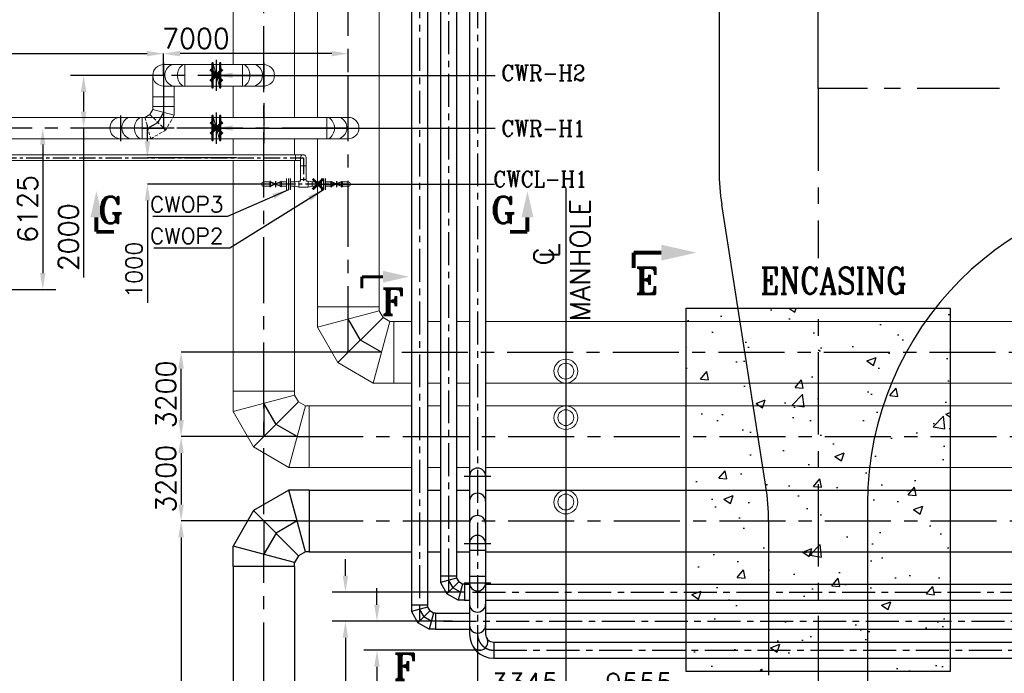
# Model space of a CAD drawing. Header units: inches. Extents: x -341304 to 31571016, y -692717 to 2132253.
# Tile 97 of 256: x 365459 to 402767, y -334661 to -309872. Entities that reach past the tile are written whole.
import ezdxf
from ezdxf.enums import TextEntityAlignment as Align

# ---------------------------------------------------------------- set-up
doc = ezdxf.new("R2010")
doc.units = ezdxf.units.IN
doc.header["$MEASUREMENT"] = 0
for name, pattern in [('CENTER', [2, 1.25, -0.25, 0.25, -0.25]), ('DASHED2', [0.375, 0.25, -0.125]), ('HIDDEN', [0.375, 0.25, -0.125])]:
    doc.linetypes.add(name, pattern=pattern)
for name, color, linetype in [('0- CW RECIRCULATION', 4, 'DASHED2'), ('0-ACW PIPE', 6, 'Continuous'), ('0-CL', 8, 'CENTER'), ('0-CW GAS CHLORINATION', 30, 'Continuous'), ('0-CW RETURN', 1, 'Continuous'), ('0-CW SUPPLY', 4, 'Continuous'), ('acw', 6, 'Continuous'), ('CW MU', 150, 'Continuous'), ('CWPIPE', 3, 'CENTER'), ('DIM', 1, 'Continuous'), ('ENCASING', 44, 'Continuous'), ('EQP0', 3, 'Continuous'), ('TCE-ME-ROAD', 244, 'Continuous'), ('text', 3, 'Continuous')]:
    doc.layers.add(name, color=color, linetype=linetype)
doc.layers.add('EQP', color=3, linetype='Continuous', lineweight=18)
doc.styles.add('ROMANC', font='ROMANC.SHX')
doc.styles.add('ROMANS', font='romans')
doc.styles.add('ROMANT', font='romant', dxfattribs={"height": 5})
doc.dimstyles.new('User600', dxfattribs={"dimscale": 500, "dimtxt": 1.5, "dimasz": 1.25, "dimexe": 1, "dimexo": 1, "dimgap": 0.4, "dimtad": 1, "dimdec": 0, "dimzin": 0, "dimdsep": 46, "dimtxsty": 'ROMANS', "dimcen": 1, "dimclrd": 8, "dimclre": 8, "dimclrt": 3, "dimadec": 0, "dimazin": 0, "dimtfac": 1, "dimtdec": 0, "dimtix": 1, "dimtofl": 0, "dimtmove": 0, "dimatfit": 3, "dimfxl": 1, "dimtolj": 1, "dimtzin": 0, "dimarcsym": 0})

# ---------------------------------------------------------------- blocks, each defined once
blk = doc.blocks.new('*D289')
at = {"color": 8, "lineweight": -2, "transparency": 16777216}
for p, q in [((377909, -322484), (371575, -322484)), ((371575, -325059), (371575, -323109)), ((374704, -325684), (371575, -325684))]:
    blk.add_line(p, q, dxfattribs=at)
at = {"color": 8, "transparency": 16777216}
for points in [[(371471, -323109), (371679, -323109), (371575, -322484)], [(371471, -325059), (371679, -325059), (371575, -325684)]]:
    blk.add_solid(points, dxfattribs=at)
at = {"layer": 'Defpoints', "color": 0, "transparency": 16777216}
for p in [(371575, -322484), (377909, -322484), (374704, -325684)]:
    blk.add_point(p, dxfattribs=at)
at = {"color": 3, "transparency": 16777216, "insert": (371000, -324084), "char_height": 750, "attachment_point": 5, "rotation": 90, "style": 'ROMANS'}
blk.add_mtext('\\A1;3200', dxfattribs=at)
blk = doc.blocks.new('*D135')
at = {"color": 8, "lineweight": -2, "transparency": 16777216}
for p, q in [((374709, -328884), (371575, -328884)), ((371575, -329509), (371575, -344484)), ((372634, -345109), (371575, -345109))]:
    blk.add_line(p, q, dxfattribs=at)
at = {"color": 8, "transparency": 16777216}
for points in [[(371471, -329509), (371679, -329509), (371575, -328884)], [(371471, -344484), (371679, -344484), (371575, -345109)]]:
    blk.add_solid(points, dxfattribs=at)
at = {"layer": 'Defpoints', "color": 0, "transparency": 16777216}
for p in [(374709, -328884), (371575, -345109), (372634, -345109)]:
    blk.add_point(p, dxfattribs=at)
at = {"color": 3, "transparency": 16777216, "insert": (371000, -336996), "char_height": 750, "attachment_point": 5, "rotation": 90, "style": 'ROMANS'}
blk.add_mtext('\\A1;16225', dxfattribs=at)
blk = doc.blocks.new('*D144')
at = {"color": 8, "lineweight": -2, "transparency": 16777216}
for p, q in [((395709, -333894), (395709, -335605)), ((386154, -335406), (386154, -335605)), ((386779, -335605), (395084, -335605))]:
    blk.add_line(p, q, dxfattribs=at)
at = {"color": 8, "transparency": 16777216}
for points in [[(386779, -335501), (386779, -335709), (386154, -335605)], [(395084, -335501), (395084, -335709), (395709, -335605)]]:
    blk.add_solid(points, dxfattribs=at)
at = {"layer": 'Defpoints', "color": 0, "transparency": 16777216}
for p in [(395709, -333894, -96251), (386154, -335406, 96251), (395709, -335605)]:
    blk.add_point(p, dxfattribs=at)
at = {"color": 3, "transparency": 16777216, "insert": (388931, -335030), "char_height": 750, "attachment_point": 5, "style": 'ROMANS'}
blk.add_mtext('\\A1;9555', dxfattribs=at)
blk = doc.blocks.new('*D161')
at = {"color": 8, "lineweight": -2, "transparency": 16777216}
for p, q in [((374704, -325684), (371575, -325684)), ((371575, -326309), (371575, -328259)), ((374709, -328884), (371575, -328884))]:
    blk.add_line(p, q, dxfattribs=at)
at = {"color": 8, "transparency": 16777216}
for points in [[(371471, -326309), (371679, -326309), (371575, -325684)], [(371471, -328259), (371679, -328259), (371575, -328884)]]:
    blk.add_solid(points, dxfattribs=at)
at = {"layer": 'Defpoints', "color": 0, "transparency": 16777216}
for p in [(374704, -325684), (371575, -328884), (374709, -328884)]:
    blk.add_point(p, dxfattribs=at)
at = {"color": 3, "transparency": 16777216, "insert": (371000, -327284), "char_height": 750, "attachment_point": 5, "rotation": 90, "style": 'ROMANS'}
blk.add_mtext('\\A1;3200', dxfattribs=at)
blk = doc.blocks.new('*D175')
at = {"color": 8, "lineweight": -2, "transparency": 16777216}
for p, q in [((395709, -334750), (395709, -335605)), ((426209, -334750), (426209, -335605)), ((425584, -335605), (396334, -335605))]:
    blk.add_line(p, q, dxfattribs=at)
at = {"color": 8, "transparency": 16777216}
for points in [[(396334, -335501), (396334, -335709), (395709, -335605)], [(425584, -335501), (425584, -335709), (426209, -335605)]]:
    blk.add_solid(points, dxfattribs=at)
at = {"layer": 'Defpoints', "color": 0, "transparency": 16777216}
for p in [(395709, -334750, -96251), (426209, -334750), (395709, -335605)]:
    blk.add_point(p, dxfattribs=at)
at = {"color": 3, "transparency": 16777216, "insert": (410959, -335030), "char_height": 750, "attachment_point": 5, "style": 'ROMANS'}
blk.add_mtext('\\A1;30500', dxfattribs=at)
blk = doc.blocks.new('BTG Road')
at = {"layer": 'TCE-ME-ROAD'}
for p, q in [((2686296, 643496), (2696992, 645167)), ((2743045, 645269, 0), (2698304, 645269, 0)), ((2684984, 643394), (2679144, 643394)), ((2685644, 639644), (2658394, 639644))]:
    blk.add_line(p, q, dxfattribs=at)
at = {"layer": 'TCE-ME-ROAD', "color": 11, "linetype": 'CENTER', "ltscale": 2500}
for p, q in [((2701394, 641519), (2656760, 641519)), ((2701394, 219644), (2701394, 641519)), ((2701394, 641519), (2743179, 641519))]:
    blk.add_line(p, q, dxfattribs=at)
at = {"layer": 'TCE-ME-ROAD'}
for centre, radius, start, end in [((2698304, 636769), 8500, 90, 98.8807), ((2684984, 651894), 8500, 270, 278.8807), ((2685644, 627644), 12000, 0, 90)]:
    blk.add_arc(centre, radius, start, end, dxfattribs=at)
blk = doc.blocks.new('*D179')
at = {"color": 8, "lineweight": -2, "transparency": 16777216}
for p, q in [((382809, -332834), (382809, -335600)), ((383434, -335600), (385529, -335600)), ((386154, -335406), (386154, -335600))]:
    blk.add_line(p, q, dxfattribs=at)
at = {"color": 8, "transparency": 16777216}
for points in [[(383434, -335496), (383434, -335704), (382809, -335600)], [(385529, -335496), (385529, -335704), (386154, -335600)]]:
    blk.add_solid(points, dxfattribs=at)
at = {"layer": 'Defpoints', "color": 0, "transparency": 16777216}
for p in [(382809, -332834), (386154, -335406, 96251), (386154, -335600)]:
    blk.add_point(p, dxfattribs=at)
at = {"color": 3, "transparency": 16777216, "insert": (384600, -335025), "char_height": 750, "attachment_point": 5, "style": 'ROMANS'}
blk.add_mtext('\\A1;3345', dxfattribs=at)
blk = doc.blocks.new('*D204')
at = {"color": 8, "lineweight": -2, "transparency": 16777216}
for p, q in [((365935, -313984), (365833, -313984)), ((366333, -314609), (366333, -319484)), ((362893, -320109), (366833, -320109))]:
    blk.add_line(p, q, dxfattribs=at)
at = {"color": 8, "transparency": 16777216}
for points in [[(366229, -314609), (366437, -314609), (366333, -313984)], [(366229, -319484), (366437, -319484), (366333, -320109)]]:
    blk.add_solid(points, dxfattribs=at)
at = {"layer": 'Defpoints', "color": 0, "transparency": 16777216}
for p in [(366435, -313984), (362393, -320109, 0), (366333, -320109)]:
    blk.add_point(p, dxfattribs=at)
at = {"color": 3, "transparency": 16777216, "insert": (365758, -317046), "char_height": 750, "attachment_point": 5, "rotation": 90, "style": 'ROMANS'}
blk.add_mtext('\\A1;6125', dxfattribs=at)
blk = doc.blocks.new('*D360')
at = {"color": 8, "lineweight": -2, "transparency": 16777216}
for p, q in [((377802, -330959), (377802, -330334)), ((382119, -331584), (377302, -331584)), ((381019, -332684), (377302, -332684)), ((377802, -333309), (377802, -337990))]:
    blk.add_line(p, q, dxfattribs=at)
at = {"color": 8, "transparency": 16777216}
for points in [[(377697, -330959), (377906, -330959), (377802, -331584)], [(377697, -333309), (377906, -333309), (377802, -332684)]]:
    blk.add_solid(points, dxfattribs=at)
at = {"layer": 'Defpoints', "color": 0, "transparency": 16777216}
for p in [(382619, -331584), (377802, -332684), (381519, -332684)]:
    blk.add_point(p, dxfattribs=at)
at = {"color": 3, "transparency": 16777216, "insert": (377227, -336522), "char_height": 750, "attachment_point": 5, "rotation": 90, "style": 'ROMANS'}
blk.add_mtext('\\A1;1100', dxfattribs=at)
blk = doc.blocks.new('*D361')
at = {"color": 8, "lineweight": -2, "transparency": 16777216}
for p, q in [((378996, -332059), (378996, -331434)), ((381857, -332684), (378496, -332684)), ((382919, -333784), (378496, -333784)), ((378996, -334409), (378996, -337969))]:
    blk.add_line(p, q, dxfattribs=at)
at = {"color": 8, "transparency": 16777216}
for points in [[(378892, -332059), (379101, -332059), (378996, -332684)], [(378892, -334409), (379101, -334409), (378996, -333784)]]:
    blk.add_solid(points, dxfattribs=at)
at = {"layer": 'Defpoints', "color": 0, "transparency": 16777216}
for p in [(382357, -332684), (378996, -333784), (383419, -333784)]:
    blk.add_point(p, dxfattribs=at)
at = {"color": 3, "transparency": 16777216, "insert": (378421, -336501), "char_height": 750, "attachment_point": 5, "rotation": 90, "style": 'ROMANS'}
blk.add_mtext('\\A1;1100', dxfattribs=at)
blk = doc.blocks.new('*D244')
at = {"color": 8, "lineweight": -2, "transparency": 16777216}
blk.add_line((382812, -268442), (382822, -266241), dxfattribs=at)
blk.add_arc((382809, -268942), 2201, 106.054, 133.6784, dxfattribs=at)
at = {"color": 8, "transparency": 16777216}
for points in [[(382186, -266723), (382215, -266930), (382820, -266741)], [(381371, -267414), (381207, -267286), (380903, -267841)]]:
    blk.add_solid(points, dxfattribs=at)
at = {"layer": 'Defpoints', "color": 0, "transparency": 16777216}
for p in [(382063, -266871), (380725, -267739), (382809, -268942), (382809, -268942, 0), (382509, -333174)]:
    blk.add_point(p, dxfattribs=at)
at = {"color": 3, "transparency": 16777216, "insert": (381427, -266534), "char_height": 750, "attachment_point": 5, "rotation": 29.8662, "style": 'ROMANS'}
blk.add_mtext('\\A1;60°', dxfattribs=at)
blk = doc.blocks.new('*D250')
at = {"color": 8, "lineweight": -2, "transparency": 16777216}
for p, q in [((370909, -311984), (370909, -311160)), ((377284, -311160), (371534, -311160)), ((377909, -311864), (377909, -311160))]:
    blk.add_line(p, q, dxfattribs=at)
at = {"color": 8, "transparency": 16777216}
for points in [[(371534, -311056), (371534, -311264), (370909, -311160)], [(377284, -311056), (377284, -311264), (377909, -311160)]]:
    blk.add_solid(points, dxfattribs=at)
at = {"layer": 'Defpoints', "color": 0, "transparency": 16777216}
for p in [(370909, -311160), (377909, -311864), (370909, -311984)]:
    blk.add_point(p, dxfattribs=at)
at = {"color": 3, "transparency": 16777216, "insert": (372137, -310585), "char_height": 750, "attachment_point": 5, "style": 'ROMANS'}
blk.add_mtext('\\A1;7000', dxfattribs=at)
blk = doc.blocks.new('*D373')
at = {"color": 8, "lineweight": -2, "transparency": 16777216}
for p, q in [((370878, -311984), (367382, -311984)), ((367882, -312609), (367882, -313359)), ((371316, -313984), (367382, -313984)), ((367882, -313984), (367882, -319647))]:
    blk.add_line(p, q, dxfattribs=at)
at = {"color": 8, "transparency": 16777216}
for points in [[(367778, -312609), (367986, -312609), (367882, -311984)], [(367778, -313359), (367986, -313359), (367882, -313984)]]:
    blk.add_solid(points, dxfattribs=at)
at = {"layer": 'Defpoints', "color": 0, "transparency": 16777216}
for p in [(367882, -311984), (371378, -311984), (371816, -313984)]:
    blk.add_point(p, dxfattribs=at)
at = {"color": 3, "transparency": 16777216, "insert": (367307, -318125), "char_height": 750, "attachment_point": 5, "rotation": 90, "style": 'ROMANS'}
blk.add_mtext('\\A1;2000', dxfattribs=at)
blk = doc.blocks.new('*D379')
at = {"color": 8, "lineweight": -2, "transparency": 16777216}
for p, q in [((370301, -314484), (370301, -313859)), ((373677, -315109), (370301, -315109)), ((374938, -316109), (370301, -316109)), ((370301, -316734), (370301, -320614))]:
    blk.add_line(p, q, dxfattribs=at)
at = {"color": 8, "transparency": 16777216}
for points in [[(370197, -314484), (370405, -314484), (370301, -315109)], [(370197, -316734), (370405, -316734), (370301, -316109)]]:
    blk.add_solid(points, dxfattribs=at)
at = {"layer": 'Defpoints', "color": 0, "transparency": 16777216}
for p in [(370301, -315109), (373677, -315109), (374938, -316109, 0)]:
    blk.add_point(p, dxfattribs=at)
at = {"color": 3, "transparency": 16777216, "insert": (369789, -319358), "char_height": 625, "attachment_point": 5, "rotation": 90, "style": 'ROMANS'}
blk.add_mtext('\\A1;1000', dxfattribs=at)
blk = doc.blocks.new('*D282')
at = {"layer": 'Defpoints', "color": 0, "transparency": 16777216}
for p in [(346009, -310646), (370909, -311160), (370909, -311160)]:
    blk.add_point(p, dxfattribs=at)
at = {"layer": 'DIM', "color": 8, "lineweight": -2, "transparency": 16777216}
for p, q in [((346009, -311146), (346009, -311660)), ((346634, -311160), (370284, -311160))]:
    blk.add_line(p, q, dxfattribs=at)
at = {"layer": 'DIM', "color": 8, "transparency": 16777216}
for points in [[(346634, -311056), (346634, -311264), (346009, -311160)], [(370284, -311056), (370284, -311264), (370909, -311160)]]:
    blk.add_solid(points, dxfattribs=at)
at = {"layer": 'DIM', "color": 3, "transparency": 16777216, "insert": (358459, -310585), "char_height": 750, "attachment_point": 5, "style": 'ROMANS'}
blk.add_mtext('\\A1;24900', dxfattribs=at)
blk = doc.blocks.new('A$C38D84FB9')
at = {"layer": 'CWPIPE', "color": 1, "ltscale": 1000, "const_width": 75}
for points in [[(0, 0), (-162, 162)], [(0, 0), (-162, -162)], [(0, 0), (162, 162)], [(0, 0), (162, -162)]]:
    blk.add_lwpolyline(points, dxfattribs=at)

msp = doc.modelspace()

# ---------------------------------------------------------------- hatches: boundary and pattern name
at = {"layer": 'ENCASING'}
h = msp.add_hatch(dxfattribs=at)
h.set_pattern_fill('AR-CONC', color=256, scale=500)
h.set_pattern_definition([(50, (795709.4, -258983.5), (3586.3, -313.76), [375, -4125]), (355, (795709.4, -258983.5), (-693.757, 3760.96), [300, -3300]), (100.4514, (796008.2, -259009.7), (2892.544, 3447.2), [318.7, -3505.71]), (46.1842, (795709.4, -257983.5), (5336.207, -827.596), [562.5, -6187.5]), (96.6356, (796154, -258052.5), (4673.31, 4870.59), [478.05, -5258.57]), (351.1842, (795709.4, -257983.5), (4673.31, 4870.59), [450, -4950]), (21, (796209.4, -258233.5), (2984.535, -2013.094), [375, -4125]), (326, (796209.4, -258233.5), (1216.577, 3625.75), [300, -3300]), (71.4514, (796458, -258401.3), (4201.112, 1612.656), [318.7, -3505.71]), (37.5, (795709.4, -258983.5), (60.7993, 1664.4693), [0, -3260, 0, -3350, 0, -3312.5]), (7.5, (795709.4, -258983.5), (1315.348, 1972.0586), [0, -1910, 0, -3185, 0, -1262.5]), (327.5, (794594.4, -258983.5), (2669.112, -112.7744), [0, -1250, 0, -3900, 0, -5175]), (317.5, (794094.4, -258983.5), (2915.931, 500.525), [0, -1625, 0, -2590, 0, -3675])])
h.paths.add_polyline_path([(390709.4, -320816), (400709.4, -320816), (400709.4, -334588.5), (390709.4, -334588.5)])

# ---------------------------------------------------------------- linework, layer by layer
at = {"color": 5, "lineweight": -3}
msp.add_line((386154.2, -316250.8, 92115.8), (386154.2, -335961.6), dxfattribs=at)
for p, q in [((377909.4, -322483.5), (377909.4, -321221.1)), ((379171.7, -322483.5), (377909.4, -322483.5)), ((374709.4, -324421.1), (374709.4, -325683.5)), ((375971.7, -325683.5), (374709.4, -325683.5))]:
    msp.add_line(p, q)
at = {"color": 1, "linetype": 'Continuous'}
for p, q in [((376433.8, -330051), (380304.4, -330051)), ((380914.4, -330051), (381404.4, -330051)), ((382014.4, -330051), (382504.4, -330051)), ((383114.4, -330051), (579309.9, -330051))]:
    msp.add_line(p, q, dxfattribs=at)
at = {"color": 1, "const_width": 112.5}
msp.add_lwpolyline([(378427.8, -319620.4), (378427.8, -320060.7)], dxfattribs=at)
msp.add_lwpolyline([(375971.7, -328883.5), (374709.4, -328883.5), (374709.4, -330145.9)])
at = {"color": 20}
for centre, radius in [((372909.4, -311983.5), 57.2), ((372909.4, -313983.5), 54.4)]:
    msp.add_circle(centre, radius, dxfattribs=at)
at = {"layer": '0- CW RECIRCULATION', "color": 20, "linetype": 'ByBlock', "lineweight": 9, "ltscale": 2500}
for p, q in [((372742.9, -311507.8), (372742.9, -312459.2)), ((372742.9, -311507.8), (372790, -311507.8)), ((372790, -311507.8), (372790, -312459.2)), ((373028.8, -311507.8), (373028.8, -312459.2)), ((373028.8, -311507.8), (373075.9, -311507.8)), ((373075.9, -311507.8), (373075.9, -312459.2)), ((372790, -311555.1), (373028.8, -312412)), ((372742.9, -312459.2, 0), (372790, -312459.2, 0)), ((373028.8, -312459.2, 0), (373075.9, -312459.2, 0)), ((372742.9, -313507.8), (372742.9, -314459.2)), ((372742.9, -313507.8), (372790, -313507.8)), ((372790, -313507.8), (372790, -314459.2)), ((372790, -313555.1), (373028.8, -314412)), ((373028.8, -313507.8), (373028.8, -314459.2)), ((373028.8, -313507.8), (373075.9, -313507.8)), ((373075.9, -313507.8), (373075.9, -314459.2)), ((372742.9, -314459.2, 0), (372790, -314459.2, 0)), ((373028.8, -314459.2, 0), (373075.9, -314459.2, 0))]:
    msp.add_line(p, q, dxfattribs=at)
at = {"layer": '0- CW RECIRCULATION', "linetype": 'ByBlock', "lineweight": 9, "ltscale": 2500}
for p, q in [((370909.4, -311577, 0), (374709.4, -311577, 0)), ((370909.4, -311577, 0), (371722.4, -311577, 0)), ((371722.4, -311577, 0), (371722.4, -312390, 0)), ((374709.4, -311577, 0), (373896.4, -311577, 0)), ((373896.4, -311577, 0), (373896.4, -312390, 0)), ((370502.9, -311983.5), (370502.9, -313170.5)), ((370909.4, -312390, 0), (374709.4, -312390, 0)), ((370909.4, -312390, 0), (371722.4, -312390, 0)), ((371315.9, -312390), (371315.9, -313170.5)), ((374709.4, -312390, 0), (373896.4, -312390, 0)), ((371315.9, -312796.5), (370502.9, -312796.5)), ((370502.9, -313279.4), (370394, -313468.1)), ((370502.9, -313170.5), (370502.9, -313279.4)), ((370502.9, -313170.5), (371315.9, -313170.5)), ((370502.9, -313279.4), (371315.9, -313497.3)), ((371315.9, -313170.5), (371315.9, -313497.3)), ((346822.4, -313577), (377909.4, -313577)), ((369281.4, -313577), (370094.4, -313577)), ((370094.4, -313577), (370094.4, -314390)), ((370094.4, -313577), (370094.4, -314390)), ((370096.4, -314390), (370096.4, -313577)), ((370096.4, -313577), (370205.3, -313577)), ((370096.4, -313577), (370096.4, -314390)), ((370205.3, -313577), (370394, -313468.1)), ((377909.4, -313577), (377096.4, -313577)), ((377096.4, -313577), (377096.4, -314390)), ((346822.4, -314390), (377909.4, -314390)), ((369281.4, -314390), (370094.4, -314390)), ((370096.4, -314390), (370423.1, -314390)), ((377909.4, -314390), (377096.4, -314390))]:
    msp.add_line(p, q, dxfattribs=at)
at = {"layer": '0- CW RECIRCULATION', "linetype": 'HIDDEN', "lineweight": 9, "ltscale": 500}
for p, q in [((370205.3, -313577), (370423.1, -314390)), ((370394, -313468.1), (370989.1, -314063.2)), ((371315.9, -313497.3), (370989.1, -314063.2)), ((370423.1, -314390), (370989.1, -314063.2))]:
    msp.add_line(p, q, dxfattribs=at)
at = {"layer": '0- CW RECIRCULATION', "lineweight": 9, "ltscale": 2500}
msp.add_line((377095.9, -314400.6), (377095.9, -313587.6), dxfattribs=at)
at = {"layer": '0- CW RECIRCULATION', "linetype": 'ByBlock', "lineweight": 9, "ltscale": 2500}
for centre, radius, start, end in [((370909.4, -311983.5, 0), 406.5, 90, 270), ((371389.3, -311975.9, 0), 430.9, 112.23562, 253.95259), ((371924, -311983.5, 0), 492.8, 124.42982, 235.57018), ((373694.8, -311983.5, 0), 492.8, 304.42982, 55.57018), ((374229.5, -311975.9, 0), 430.9, 286.04741, 67.76438), ((374709.4, -311983.5), 406.5, 270, 90), ((369281.4, -313983.5), 406.5, 90, 270), ((369761.3, -313975.9), 430.9, 112.23562, 253.95259), ((370296, -313983.5, 0), 492.8, 124.42982, 235.57018), ((376894.8, -313983.5, 0), 492.8, 304.42982, 55.57018), ((377429.5, -313975.9), 430.9, 286.04741, 67.76438), ((377908.9, -313983.5), 406.5, 270, 90)]:
    msp.add_arc(centre, radius, start, end, dxfattribs=at)
at = {"layer": '0-ACW PIPE', "lineweight": -3}
for p, q in [((380914.4, -305938.5), (380914.4, -332073.5)), ((382319.4, -331278.5), (382504.4, -331278.5)), ((383114.4, -331278.5), (477624.4, -331278.5)), ((382319.4, -331888.5), (382504.4, -331888.5)), ((383114.4, -331888.5), (477624.4, -331888.5)), ((381219.4, -332378.5, 0), (382504.4, -332378.5, 0)), ((383114.4, -332378.5, 0), (477981.7, -332378.5)), ((381219.4, -332988.5), (382504.4, -332988.5)), ((383114.4, -332988.5), (477981.7, -332988.5))]:
    msp.add_line(p, q, dxfattribs=at)
at = {"layer": '0-CL', "lineweight": -3, "ltscale": 1000}
for p, q in [((382809.4, -268942.1), (382809.4, -333173.5)), ((381709.4, -269929.4), (381709.4, -330973.5)), ((380609.4, -270564.5), (380609.4, -332073.5)), ((382619.4, -331583.5), (477624.4, -331583.5)), ((381519.4, -332683.5), (478234.4, -332683.5)), ((383419.4, -333783.5), (478690, -333783.5))]:
    msp.add_line(p, q, dxfattribs=at)
at = {"layer": '0-CL', "lineweight": -3, "ltscale": 2000}
for p, q in [((377909.4, -322483.5), (377909.4, -270923.8)), ((374709.4, -328621.1), (374709.4, -287123.8)), ((370909.8, -311507.8, 0), (370909.8, -312480.4, 0)), ((372766.4, -311480.7), (372766.4, -312484.4)), ((372909.4, -311390), (372909.4, -312577)), ((373052.3, -311480.7), (373052.3, -312476.4)), ((374708.9, -311507.8, 0), (374708.9, -312480.4, 0)), ((370909.4, -311983.5), (370909.4, -313170.5)), ((374709.4, -311983.5), (370909.4, -311983.5)), ((370909.4, -313170.5), (370909.4, -313983.5)), ((369281.8, -313507.8), (369281.8, -314480.4)), ((370909.4, -313388.4), (370691.5, -313765.7)), ((372766.4, -313480.7), (372766.4, -314484.4)), ((372909.4, -313390), (372909.4, -314577)), ((373052.3, -313480.7), (373052.3, -314476.4)), ((377909.4, -313983.5), (346822.4, -313983.5)), ((370096.4, -313983.5), (370909.4, -313983.5)), ((370314.2, -313983.5), (370691.5, -313765.7)), ((378371.4, -322021.5), (377909.4, -321221.1)), ((378371.4, -322021.5), (377909.4, -321221.1)), ((379171.7, -322483.5), (378371.4, -322021.5)), ((379171.7, -322483.5), (378371.4, -322021.5)), ((379933.8, -322483.5), (427368.9, -322483.5)), ((375171.4, -325221.5), (374709.4, -324421.1)), ((375971.7, -325683.5), (375171.4, -325221.5)), ((374703.7, -325683.5), (374709.4, -325683.5)), ((375971.7, -325683.5), (427278.9, -325683.5)), ((382302.3, -327183.5), (383316.4, -327183.5)), ((375971.7, -328883.5, 0), (375171.4, -329345.6, 0)), ((375971.7, -328883.5), (427368.9, -328883.5)), ((375171.4, -329345.6, 0), (374709.4, -330145.9, 0)), ((382302.3, -329733.5), (383316.4, -329733.5)), ((374709.4, -330607.9, 0), (374709.4, -330145.9, 0)), ((374709.4, -351234.1), (374709.4, -330607.9, 0)), ((381709.4, -330973.5), (381709.4, -331583.5)), ((381709.4, -331137), (381872.8, -331420.1)), ((382302.4, -331233.6), (383316.5, -331233.6)), ((382319.4, -331583.5), (381709.4, -331583.5)), ((382155.9, -331583.5), (381872.8, -331420.1)), ((380609.4, -332073.5, 0), (380609.4, -332683.5, 0)), ((380609.4, -332237, 0), (380772.8, -332520.1, 0)), ((381219.4, -332683.5, 0), (380609.4, -332683.5, 0)), ((381055.9, -332683.5, 0), (380772.8, -332520.1, 0))]:
    msp.add_line(p, q, dxfattribs=at)
at = {"layer": '0-CL'}
for p, q in [((374709.4, -313044.4), (374709.4, -314571.6)), ((375156.6, -315996.7, 0), (375156.6, -316220.3, 0)), ((377462.1, -315996.7, 0), (377462.1, -316220.3, 0))]:
    msp.add_line(p, q, dxfattribs=at)
at = {"layer": '0-CL', "lineweight": -3, "ltscale": 500}
for p, q in [((341709.4, -315108.5), (376209.4, -315108.5)), ((376209.4, -315108.5), (376209.4, -316108.5)), ((375646, -315896.5, 0), (375646, -316320.5, 0)), ((376972.7, -315896.5, 0), (376972.7, -316320.5, 0)), ((377909.4, -316108.5, 0), (374709.4, -316108.5))]:
    msp.add_line(p, q, dxfattribs=at)
at = {"layer": '0-CL', "lineweight": -3, "ltscale": 2000}
msp.add_arc((383419.4, -333173.5), 610, 180, 270, dxfattribs=at)
at = {"layer": '0-CW GAS CHLORINATION', "linetype": 'Continuous', "lineweight": 9, "ltscale": 2500}
for p, q in [((341709.4, -314999), (376209.4, -314999)), ((341709.4, -315218.1), (376099.9, -315218.1)), ((375904.4, -314999, 0), (375904.4, -315218.1, 0)), ((376099.9, -315108.5), (376099.9, -315999)), ((376318.9, -315108.5), (376318.9, -315999)), ((376099.9, -315413.5, 0), (376318.9, -315413.5, 0)), ((375573, -315896.5, 0), (375573, -316320.5, 0)), ((375719.1, -315896.5, 0), (375719.1, -316320.5, 0)), ((376099.9, -315930.5, 0), (376318.9, -315930.5, 0)), ((376899.7, -315896.5, 0), (376899.7, -316320.5, 0)), ((377045.8, -315896.5, 0), (377045.8, -316320.5, 0)), ((374940.4, -316025.3, 0), (374709.4, -316025.3)), ((374940.4, -316191.8, 0), (374709.4, -316191.8)), ((374938.4, -316191.8, 0), (374938.4, -316025.3, 0)), ((375573, -316025.3, 0), (375372.9, -316025.3, 0)), ((375573, -316191.8, 0), (375372.9, -316191.8, 0)), ((375879.4, -316025.3, 0), (375719.1, -316025.3, 0)), ((375879.4, -316191.8, 0), (375719.1, -316191.8, 0)), ((375879.4, -316025.3, 0), (376031.4, -315999, 0)), ((375879.4, -316191.8, 0), (376031.4, -316218.1, 0)), ((376099.9, -315999, 0), (376031.4, -315999, 0)), ((376387.4, -316218.1, 0), (376031.4, -316218.1, 0)), ((376387.4, -315999, 0), (376318.9, -315999, 0)), ((376539.4, -316025.3, 0), (376387.4, -315999, 0)), ((376539.4, -316191.8, 0), (376387.4, -316218.1, 0)), ((376899.7, -316025.3, 0), (376539.4, -316025.3, 0)), ((376899.7, -316191.8, 0), (376539.4, -316191.8, 0)), ((377245.9, -316025.3, 0), (377045.8, -316025.3, 0)), ((377245.9, -316191.8, 0), (377045.8, -316191.8, 0)), ((377909.4, -316025.3, 0), (377678.4, -316025.3, 0)), ((377909.4, -316191.8, 0), (377678.4, -316191.8, 0)), ((377680.4, -316191.8), (377680.4, -316025.3)), ((377680.4, -316191.8, 0), (377680.4, -316025.3, 0))]:
    msp.add_line(p, q, dxfattribs=at)
at = {"layer": '0-CW GAS CHLORINATION', "linetype": 'Continuous', "lineweight": 9, "ltscale": 2500, "elevation": 0}
for points in [[(375879.4, -316025.3), (375879.4, -316191.8)], [(376031.4, -315999), (376031.4, -316218.1)], [(376031.4, -315999), (376031.4, -316218.1)], [(376387.4, -315999), (376387.4, -316218.1)], [(376539.4, -316025.3), (376539.4, -316191.8)]]:
    msp.add_lwpolyline(points, dxfattribs=at)
at = {"layer": '0-CW GAS CHLORINATION', "linetype": 'Continuous', "lineweight": 9, "ltscale": 2500}
for centre, radius, start, end in [((376209.4, -315108.5), 109.5, 358.26886, 181.73114), ((374709.4, -316108.5, 0), 83.3, 90, 270), ((377909.4, -316108.5), 83.3, 270, 90)]:
    msp.add_arc(centre, radius, start, end, dxfattribs=at)
at = {"layer": '0-CW RETURN', "color": 1, "linetype": 'Continuous'}
for p, q in [((375658.9, -327716, 0), (374316.8, -328490.9, 0)), ((376284.6, -330051, 0), (375658.9, -327716, 0)), ((376433.8, -327716, 0), (375658.9, -327716, 0)), ((376433.8, -327716, 0), (376433.8, -330051, 0)), ((376433.8, -327716), (380304.4, -327716)), ((380914.4, -327716), (381404.4, -327716)), ((382014.4, -327716), (382504.4, -327716)), ((383114.4, -327716), (426126.1, -327716)), ((374316.8, -328490.9, 0), (373541.9, -329833, 0)), ((376026.1, -330200.2, 0), (374316.8, -328490.9, 0)), ((375876.9, -330458.7, 0), (373541.9, -329833, 0)), ((373541.9, -330607.9, 0), (373541.9, -329833, 0)), ((376284.6, -330051, 0), (376026.1, -330200.2, 0)), ((376433.8, -330051, 0), (376284.6, -330051, 0)), ((376026.1, -330200.2, 0), (375876.9, -330458.7, 0)), ((375876.9, -330607.9, 0), (375876.9, -330458.7, 0)), ((375876.9, -330607.9, 0), (373541.9, -330607.9, 0)), ((373541.9, -330607.9), (373541.9, -351234.1)), ((375876.9, -330607.9), (375876.9, -351234.1))]:
    msp.add_line(p, q, dxfattribs=at)
at = {"layer": '0-CW SUPPLY', "color": 0, "linetype": 'Continuous'}
for p, q in [((374940.4, -316002.9, 0), (374940.4, -316214.1, 0)), ((374965.1, -316002.9, 0), (374940.4, -316002.9, 0)), ((374965.1, -316214.1, 0), (374940.4, -316214.1, 0)), ((374955, -316002.9, 0), (374955, -316214.1, 0)), ((374965.1, -316002.9, 0), (374965.1, -316214.1, 0)), ((375348.2, -316025.3, 0), (374965.1, -316191.8, 0)), ((374965.1, -316025.3, 0), (375348.2, -316191.8, 0)), ((375348.2, -316002.9, 0), (375348.2, -316214.1, 0)), ((375372.9, -316002.9, 0), (375348.2, -316002.9, 0)), ((375372.9, -316214.1, 0), (375348.2, -316214.1, 0)), ((375358.2, -316002.9, 0), (375358.2, -316214.1, 0)), ((375372.9, -316002.9, 0), (375372.9, -316214.1, 0)), ((377245.9, -316002.9, 0), (377270.6, -316002.9, 0)), ((377245.9, -316002.9, 0), (377245.9, -316214.1, 0)), ((377245.9, -316214.1, 0), (377270.6, -316214.1, 0)), ((377260.5, -316002.9, 0), (377260.5, -316214.1, 0)), ((377270.6, -316002.9, 0), (377270.6, -316214.1, 0)), ((377270.6, -316025.3, 0), (377653.7, -316191.8, 0)), ((377653.7, -316025.3, 0), (377270.6, -316191.8, 0)), ((377653.7, -316002.9, 0), (377653.7, -316214.1, 0)), ((377653.7, -316002.9, 0), (377678.4, -316002.9, 0)), ((377653.7, -316214.1, 0), (377678.4, -316214.1, 0)), ((377663.7, -316002.9, 0), (377663.7, -316214.1, 0)), ((377678.4, -316002.9, 0), (377678.4, -316214.1, 0))]:
    msp.add_line(p, q, dxfattribs=at)
at = {"layer": '0-CW SUPPLY', "color": 4, "linetype": 'Continuous', "lineweight": 9, "ltscale": 2500}
for p, q in [((379076.9, -320759.1), (376741.9, -320759.1)), ((376741.9, -320759.1), (376741.9, -321534)), ((379076.9, -320759.1), (379076.9, -320908.3)), ((379076.9, -320908.3), (376741.9, -321534)), ((379226.1, -321166.8), (377516.8, -322876.1)), ((379226.1, -321166.8), (379076.9, -320908.3)), ((379484.6, -321316), (379226.1, -321166.8)), ((377516.8, -322876.1), (376741.9, -321534)), ((379484.6, -321316), (378858.9, -323651)), ((379633.8, -321316), (379484.6, -321316)), ((379633.8, -323651), (379633.8, -321316)), ((380304.4, -321316), (379633.8, -321316)), ((381404.4, -321316), (380914.4, -321316)), ((382504.4, -321316), (382014.4, -321316)), ((426126.1, -321316), (383114.4, -321316)), ((378858.9, -323651), (377516.8, -322876.1)), ((379633.8, -323651), (378858.9, -323651)), ((379633.8, -323651), (380304.4, -323651)), ((380914.4, -323651), (381404.4, -323651)), ((382014.4, -323651), (382504.4, -323651)), ((383114.4, -323651), (426126.1, -323651)), ((386154.1, -323501, -96251.3), (386154.3, -323501, -96251.3)), ((376433.8, -324516), (380304.4, -324516)), ((380914.4, -324516), (381404.4, -324516)), ((382014.4, -324516), (382504.4, -324516)), ((383114.4, -324516), (426126.1, -324516)), ((376433.8, -326851), (380304.4, -326851)), ((380914.4, -326851), (381404.4, -326851)), ((382014.4, -326851), (382504.4, -326851)), ((383114.4, -326851), (426126.1, -326851))]:
    msp.add_line(p, q, dxfattribs=at)
at = {"layer": 'acw', "color": 6, "linetype": 'Continuous', "ltscale": 100}
for p, q in [((382014.4, -269929.4), (382014.4, -330973.5)), ((382014.4, -269929.4), (382014.4, -330973.5)), ((380304.4, -305938.5), (380304.4, -317805)), ((380304.4, -305938.5), (380304.4, -317805)), ((381404.4, -306065.5), (381404.4, -330973.5)), ((380304.4, -314538.5), (380304.4, -315428.5)), ((380304.4, -314538.5), (380304.4, -315428.5)), ((380304.4, -316038.5), (380304.4, -319174.5)), ((380304.4, -316038.5), (380304.4, -332073.5)), ((380914.4, -316038.5), (380914.4, -319174.5)), ((381404.4, -316038.5, 0), (381404.4, -317073.5, 0)), ((381404.4, -330973.5), (381404.4, -331218.7)), ((382014.4, -330973.5), (381404.4, -330973.5)), ((382014.4, -331055.2), (381404.4, -331218.7)), ((381404.4, -331218.7), (381649.5, -331643.3)), ((382096.1, -331196.8), (381649.5, -331643.3)), ((382014.4, -330973.5), (382014.4, -331055.2)), ((382014.4, -331055.2), (382096.1, -331196.8)), ((382237.7, -331278.5), (382074.2, -331888.5)), ((382237.7, -331278.5), (382096.1, -331196.8)), ((382319.4, -331278.5), (382237.7, -331278.5)), ((382319.4, -331278.5), (382319.4, -331888.5)), ((382074.2, -331888.5), (381649.5, -331643.3)), ((382319.4, -331888.5), (382074.2, -331888.5)), ((380304.4, -332073.5, 0), (380304.4, -332318.7, 0)), ((380914.4, -332073.5, 0), (380304.4, -332073.5, 0)), ((380914.4, -332155.2, 0), (380304.4, -332318.7, 0)), ((380304.4, -332318.7, 0), (380549.5, -332743.3, 0)), ((380996.1, -332296.8, 0), (380549.5, -332743.3, 0)), ((380914.4, -332073.5, 0), (380914.4, -332155.2, 0)), ((380914.4, -332155.2, 0), (380996.1, -332296.8, 0)), ((381137.7, -332378.5, 0), (380974.2, -332988.5, 0)), ((381137.7, -332378.5, 0), (380996.1, -332296.8, 0)), ((381219.4, -332378.5, 0), (381137.7, -332378.5, 0)), ((381219.4, -332378.5, 0), (381219.4, -332988.5, 0)), ((380974.2, -332988.5, 0), (380549.5, -332743.3, 0)), ((381219.4, -332988.5, 0), (380974.2, -332988.5, 0))]:
    msp.add_line(p, q, dxfattribs=at)
at = {"layer": 'CW MU', "linetype": 'Continuous', "ltscale": 100}
for p, q in [((382504.4, -269294.3), (382504.4, -333173.5)), ((382504.4, -269294.3), (382504.4, -319405)), ((383114.4, -269294.3), (383114.4, -333173.5)), ((383114.4, -269294.3), (383114.4, -333173.5)), ((383114.4, -269294.3), (383114.4, -333173.5)), ((383114.4, -269294.3), (383114.4, -333173.5)), ((382504.4, -329986.5), (383114.4, -329986.5)), ((382504.4, -330980.6), (383114.4, -330980.6)), ((383419.4, -333478.5, 0), (478437.3, -333478.5, 0)), ((383419.4, -333478.5), (383419.4, -334088.5)), ((383419.4, -334088.5), (478437.3, -334088.5))]:
    msp.add_line(p, q, dxfattribs=at)
for centre, radius, start, end in [((382809.4, -327183.5), 305, 0, 180), ((382809.4, -328133.5), 305, 359.99987, 180), ((382809.4, -328983.5), 305, 359.99987, 180), ((382809.4, -329733.5), 305, 359.99987, 180), ((382809.5, -331233.6), 304.9, 179.98485, 0.24113), ((382809.5, -332033.6), 304.9, 179.98485, 0.24113), ((382809.5, -332833.6), 304.9, 179.98485, 0.24113), ((383419.4, -333173.5), 915, 180, 270), ((382891.1, -333478.5), 305, 210, 30), ((383419.4, -333173.5), 305, 180, 270)]:
    msp.add_arc(centre, radius, start, end, dxfattribs=at)
at = {"layer": 'CWPIPE', "color": 4, "linetype": 'Continuous', "lineweight": 9, "ltscale": 2500}
for p, q in [((373541.9, -301596.5), (373541.9, -311577)), ((375876.9, -313577), (375876.9, -305938.5)), ((376741.9, -313577), (376741.9, -305938.5)), ((379076.9, -320759.1), (379076.9, -305938.5)), ((375876.9, -310816.8), (375876.9, -311928.5)), ((373541.9, -312390), (373541.9, -313577)), ((373541.9, -314390), (373541.9, -314999)), ((375876.9, -314999), (375876.9, -314390)), ((376741.9, -316025.3), (376741.9, -314390)), ((373541.9, -315218.1), (373541.9, -323959.1)), ((375876.9, -316025.3), (375876.9, -315218.1)), ((375876.9, -323959.1), (375876.9, -316191.8)), ((376741.9, -320759.1), (376741.9, -316191.8)), ((375876.9, -323959.1), (373541.9, -323959.1)), ((373541.9, -323959.1), (373541.9, -324734)), ((375876.9, -324108.3), (373541.9, -324734)), ((375876.9, -323959.1), (375876.9, -324108.3)), ((376026.1, -324366.8), (375876.9, -324108.3)), ((376026.1, -324366.8), (374316.8, -326076.1)), ((376284.6, -324516), (375658.9, -326851)), ((376284.6, -324516), (376026.1, -324366.8)), ((376433.8, -324516), (376284.6, -324516)), ((376433.8, -326851), (376433.8, -324516)), ((374316.8, -326076.1), (373541.9, -324734)), ((375658.9, -326851), (374316.8, -326076.1)), ((376434.8, -326851), (375659.9, -326851))]:
    msp.add_line(p, q, dxfattribs=at)
at = {"layer": 'ENCASING', "elevation": -96251.3}
msp.add_lwpolyline([(390709.4, -320816), (400709.4, -320816), (400709.4, -334588.5), (390709.4, -334588.5)], close=True, dxfattribs=at)
at = {"layer": 'EQP'}
for p, q in [((386154.2, -322542.2), (386154.2, -323859.9)), ((386154.2, -328204.3, 96251.3), (386154.2, -329643.2, 96251.3))]:
    msp.add_line(p, q, dxfattribs=at)
for centre, radius in [((386154.2, -323201), 450), ((386154.2, -323201), 300), ((386154.2, -324966, -55489.6), 450), ((386154.2, -324966, -55489.6), 300), ((386154.2, -328166, -55489.6), 450), ((386154.2, -328166, -55489.6), 300)]:
    msp.add_circle(centre, radius, dxfattribs=at)
at = {"layer": 'text', "color": 1}
for points, const_width in [([(368366.5, -317917.5), (368366.5, -317367.9)], 150), ([(384699.5, -317917.5), (384699.5, -317367.9)], 150), ([(368366.5, -317917.5), (369028.7, -317917.5)], 150), ([(384699.5, -317917.5), (384037.3, -317917.5)], 150), ([(388721, -318707.8), (389776.5, -318707.8)], 150), ([(388721, -318707.8), (388721, -319294.8)], 150), ([(378427.8, -319620.4), (379219.4, -319620.4)], 112.5)]:
    msp.add_lwpolyline(points, dxfattribs=dict(at, const_width=const_width))
for points in [[(368591.5, -317367.9, 4924.9), (368141.5, -317367.9, 4924.9), (368366.5, -316373.1, 4924.9)], [(384474.5, -317367.9, 4924.9), (384924.5, -317367.9, 4924.9), (384699.5, -316373.1, 4924.9)], [(389776.5, -318407.8, 4924.9), (389776.5, -319007.8, 4924.9), (391103, -318707.8, 4924.9)], [(379219.4, -319395.4, 3693.7), (379219.4, -319845.4, 3693.7), (380214.3, -319620.4, 3693.7)]]:
    msp.add_solid(points, dxfattribs=at)

# ---------------------------------------------------------------- block references
at = {"layer": 'CWPIPE', "ltscale": 1000}
for p, xscale, yscale, zscale in [((372911.4, -311980.2, 0), 1.40625, 1.40625, 1.40625), ((372911.4, -313980.2, 0), 1.40625, 1.40625, 1.40625), ((376759.4, -316108.5, 0), 1.23046875, 1.23046875, 1.23046875)]:
    msp.add_blockref('A$C38D84FB9', p, dxfattribs=dict(at, xscale=xscale, yscale=yscale, zscale=zscale))
at = {"layer": 'TCE-ME-ROAD', "rotation": 90}
msp.add_blockref('BTG Road', (1037228.5, -3013877.5), dxfattribs=at)

# ---------------------------------------------------------------- texts
at = {"color": 3, "lineweight": -2, "style": 'ROMANS'}
for s, p in [('MANHOLE', (387072.5, -321308.9, 96251.3)), ('C', (385685.5, -319189.4, 96251.3)), ('L', (385919, -318902.2, 192502.6))]:
    msp.add_text(s, height=750, rotation=90, dxfattribs=at).set_placement(p)
at = {"layer": 'EQP0', "color": 20, "style": 'ROMANC', "width": 0.9}
for s, p in [('CWR-H2', (383715.1, -312197.5, 35984.3)), ('CWR-H1', (383715.1, -314297.2, 35984.3)), ('CWCL-H1', (383404.9, -316220.7, 0))]:
    msp.add_text(s, height=600, dxfattribs=at).set_placement(p)
at = {"layer": 'EQP0', "style": 'ROMANS'}
for s, p in [('CWOP3', (370400.4, -317177.3, 35984.3)), ('CWOP2', (370400.4, -318372.9, 35984.3))]:
    msp.add_text(s, height=600, dxfattribs=at).set_placement(p)
at = {"layer": 'text', "color": 20, "style": 'ROMANT'}
for s, p in [('G', (368414.2, -317586.4, 6566.5)), ('G', (383299.5, -317586.4, 6566.5)), ('E', (388767.8, -320265.4, 6566.5)), ('F', (379157.3, -321070.2, 4924.9)), ('F', (379612.1, -334912.3, 4924.9))]:
    msp.add_text(s, height=1000, dxfattribs=at).set_placement(p)

# ---------------------------------------------------------------- dimensions: what is measured, and where the dimension line sits
at = {"color": 7}
dim = msp.add_angular_dim_2l(base=(382062.9, -266871.1), line1=((382809.4, -268942.1), (382509.4, -333173.5)), line2=((380725.3, -267738.9), (382809.4, -268942.1, 0)), dimstyle='User600', dxfattribs=at)
dim.commit()
dim.dimension.update_dxf_attribs({"geometry": '*D244', "text_midpoint": (381426.8, -266534.4)})
at = {"color": 20}
dim = msp.add_linear_dim(base=(370909.4, -311159.9), p1=(377909.4, -311864.3), p2=(370909.4, -311983.5), dimstyle='User600', override={"dimexe": 0, "dimexo": 0}, dxfattribs=at)
dim.commit()
dim.dimension.update_dxf_attribs({"geometry": '*D250', "text_midpoint": (372136.9, -311159.9), "dimtype": 160})
dim = msp.add_linear_dim(base=(367882, -311983.5), p1=(371816.3, -313983.5), p2=(371377.9, -311983.5), angle=90, dimstyle='User600', dxfattribs=at)
dim.commit()
dim.dimension.update_dxf_attribs({"geometry": '*D373', "text_midpoint": (367882, -318125.3), "dimtype": 160})
at = {"color": 7}
dim = msp.add_linear_dim(base=(366333, -320108.5), p1=(366434.9, -313983.5), p2=(362393, -320108.5, 0), angle=90, dimstyle='User600', dxfattribs=at)
dim.commit()
dim.dimension.update_dxf_attribs({"geometry": '*D204', "text_midpoint": (365758, -317046)})
at = {"color": 230}
dim = msp.add_linear_dim(base=(370301.1, -315108.5), p1=(374938.4, -316108.5, 0), p2=(373677.2, -315108.5), angle=90, dimstyle='User600', override={"dimtxt": 1.25, "dimexe": 0, "dimexo": 0}, dxfattribs=at)
dim.commit()
dim.dimension.update_dxf_attribs({"geometry": '*D379', "text_midpoint": (370301.1, -319357.7), "dimtype": 160})
for base, p1, p2, picture, middle in [((371575.2, -322483.5), (374703.7, -325683.5), (377909.4, -322483.5), '*D289', (371000.2, -324083.5)), ((371575.2, -328883.5), (374703.7, -325683.5), (374709.4, -328883.5), '*D161', (371000.2, -327283.5)), ((371575.2, -345108.5), (374709.4, -328883.5), (372634.2, -345108.5), '*D135', (371000.2, -336996))]:
    dim = msp.add_linear_dim(base=base, p1=p1, p2=p2, angle=90, dimstyle='User600', override={"dimexe": 0, "dimexo": 0})
    dim.commit()
    dim.dimension.update_dxf_attribs({"geometry": picture, "text_midpoint": middle})
at = {"color": 7}
for base, p1, p2, picture, middle in [((377801.5, -332683.5), (382619.4, -331583.5), (381519.4, -332683.5), '*D360', (377801.5, -336522.3)), ((378996.4, -333783.5), (382357.1, -332683.5), (383419.4, -333783.5), '*D361', (378996.4, -336501.4))]:
    dim = msp.add_linear_dim(base=base, p1=p1, p2=p2, angle=90, dimstyle='User600', dxfattribs=at)
    dim.commit()
    dim.dimension.update_dxf_attribs({"geometry": picture, "text_midpoint": middle, "dimtype": 160})
for base, p1, p2, picture, middle in [((386154.2, -335599.8), (382809.4, -332833.6), (386154.2, -335406.4, 96251.3), '*D179', (384599.6, -335599.8)), ((395709.4, -335605.2), (386154.2, -335406.4, 96251.3), (395709.4, -333894.4, -96251.3), '*D144', (388931.3, -335605.2))]:
    dim = msp.add_linear_dim(base=base, p1=p1, p2=p2, dimstyle='User600', override={"dimexe": 0, "dimexo": 0})
    dim.commit()
    dim.dimension.update_dxf_attribs({"geometry": picture, "text_midpoint": middle, "dimtype": 160})
dim = msp.add_linear_dim(base=(395709.4, -335605.2), p1=(426209.4, -334749.5), p2=(395709.4, -334749.5, -96251.3), dimstyle='User600', override={"dimexe": 0, "dimexo": 0})
dim.commit()
dim.dimension.update_dxf_attribs({"geometry": '*D175', "text_midpoint": (410959.4, -335030.2)})
at = {"layer": 'DIM', "color": 230}
dim = msp.add_linear_dim(base=(370909.4, -311159.9), p1=(346009.4, -310646.1), p2=(370909.4, -311159.9), dimstyle='User600', dxfattribs=at)
dim.commit()
dim.dimension.update_dxf_attribs({"geometry": '*D282', "text_midpoint": (358459.4, -310584.9)})

# ---------------------------------------------------------------- leaders
at = {"color": 230}
for points in [[(375646, -316320.5, 0), (373328.5, -317336.6, 0), (370498.4, -317336.6, 0)], [(376972.7, -316320.5, 0), (373427.3, -318543.1, 0), (370536.6, -318543.1, 0)]]:
    msp.add_leader(points, dimstyle='User600', override={"dimgap": 0.4, "dimtad": 0}, dxfattribs=at)
msp.add_leader([(419807.9, -333783.5), (419807.9, -340374), (401021.9, -340374)], dimstyle='User600', override={"dimasz": 0.75, "dimgap": 0.4, "dimtad": 0, "dimldrblk": 'Dot'})
at = {"layer": 'DIM', "color": 0}
for points in [[(372909.4, -311983.5), (383470, -311983.5)], [(372909.4, -313983.5), (383470, -313983.5)], [(376759.4, -316108.5, 0), (383452, -316108.5, 0)]]:
    msp.add_leader(points, dimstyle='User600', override={"dimgap": 0.4, "dimtad": 0}, dxfattribs=at)

# ---------------------------------------------------------------- next in the draw order: wipeouts: each hides what was drawn before it
msp.add_wipeout([(392938.3, -320621.8), (399657.4, -320621.8), (399657.4, -318921.8), (392938.3, -318921.8)]).translate(0, 0, 96251.3).dxf.layer = 'text'

# ---------------------------------------------------------------- next in the draw order: texts
at = {"layer": 'text', "ltscale": 1.5, "style": 'ROMANC', "width": 0.8}
msp.add_text('ENCASING', height=1000, dxfattribs=at).set_placement((396297.8, -319771.8, 96251.3), align=Align.MIDDLE)

doc.saveas('drawing.dxf')
